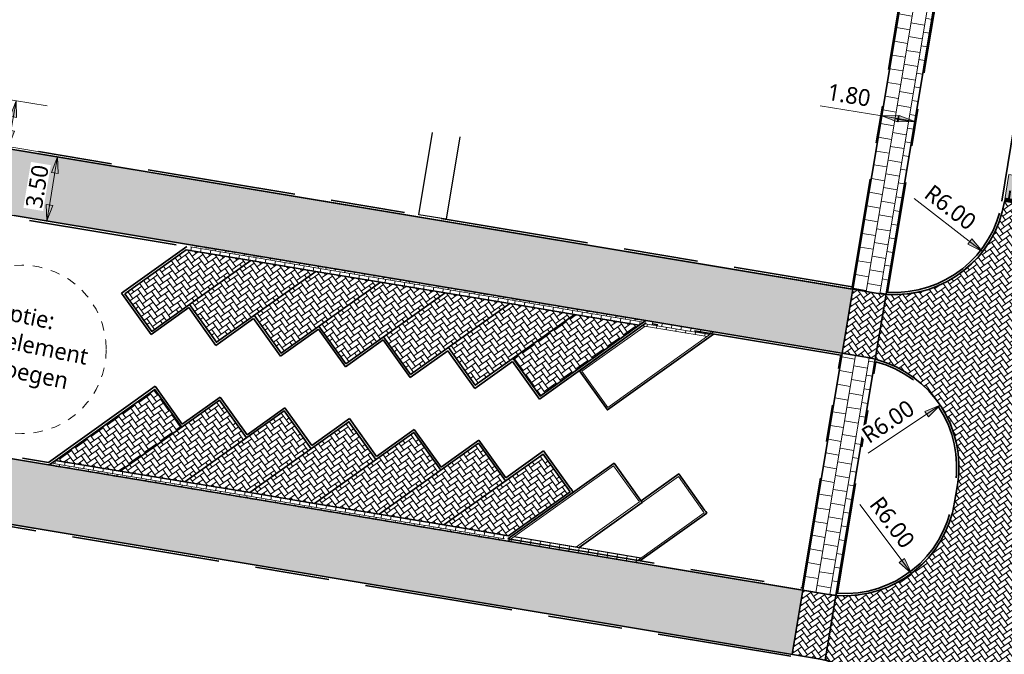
# Model space of a CAD drawing. Header units: metres. Extents: x 253823 to 255319, y 593130 to 593771.
# Tile 12 of 37: x 254118 to 254171, y 593205 to 593239. Entities that reach past the tile are written whole.
import ezdxf

# ---------------------------------------------------------------- set-up
doc = ezdxf.new("R2010")
doc.units = ezdxf.units.M
for name, pattern in [('DASHED2', [0.375, 0.25, -0.125]), ('JIS_02_1.0', [2, 1, -1]), ('VH-OPSLUITBAND_100X200', [16, 8, -2, 4, -2]), ('VH-OPSLUITBAND_60X200', [12, 6, -2, 2, -2]), ('VH-TROTTOIRBAND_130-150', [15, 5, -2, 2, -2, 2, -2])]:
    doc.linetypes.add(name, pattern=pattern)
for name, color, linetype, lineweight, true_color in [('00_parkeren_reserveren-V', 7, 'Continuous', 13, 0x84ac84), ('N-WE-VH-VERHARDING_BETONSTRAATSTEEN-DREMPEL-ANTRACIET-A', 7, 'Continuous', 18, 0x333f48), ('N-WE-VH-VERHARDING_BETONSTRAATSTEEN-DREMPEL-WIT-G', 7, 'Continuous', 35, 0xffffff)]:
    doc.layers.add(name, color=color, linetype=linetype, lineweight=lineweight, true_color=true_color)
for name, color, linetype, lineweight in [('00_verharding rijbaan overig-V', 2, 'Continuous', 35), ('00_voetpad-L', 40, 'Continuous', 25), ('00_wadi-hoeveelheid-T', 7, 'Continuous', 9), ('HKB_spelen', 7, 'JIS_02_1.0', 13), ('N-WE-VH-KANTOPSLUITING_OPSLUITBAND_120X250-G', 20, 'VH-OPSLUITBAND_100X200', 35), ('N-WE-VH-KANTOPSLUITING_OPSLUITBAND_60X200-G', 150, 'VH-OPSLUITBAND_60X200', 35), ('N-WE-VH-KANTOPSLUITING_TROTTOIRBAND_130 150-G', 210, 'VH-TROTTOIRBAND_130-150', 35), ('N-WE-VH-KANTVERHARDING-G', 2, 'Continuous', 35), ('N-WE-VH-VERHARDING_BETONSTRAATSTEEN-KLEUR NTB-A', 252, 'Continuous', 18), ('N-WE-VH-VERHARDING_BETONSTRAATSTEEN-MOLGOOT-KLEUR NTB-A', 252, 'Continuous', 18), ('N-WE-VH-VERHARDING_BETONSTRAATSTEEN-PVAK-KLEUR NTB-A', 252, 'Continuous', 18), ('N-WE-VH-VERHARDING_TEGEL-45MM DIK-A', 252, 'Continuous', 18), ('N-WE-VW-SCHEIDINGSLIJN_PARKEERVAK-G', 7, 'DASHED2', 35), ('N01-WE-GR-GRAS-G', 60, 'Continuous', 35), ('X-XX-AL-M', 7, 'Continuous', 18), ('X-XX-AL-ZONE_LEIDINGSTROOK-NUTS_VOORSTEL-M', 7, 'Continuous', 18)]:
    doc.layers.add(name, color=color, linetype=linetype, lineweight=lineweight)
doc.layers.add('HULPLIJN ARCERING', color=6, linetype='Continuous', plot=False)
doc.styles.add('Roelofs', font='segoeui.ttf', dxfattribs={"height": 1.8})
doc.dimstyles.new('Roelofs Standaard', dxfattribs={"dimtxt": 1.8, "dimasz": 1, "dimexe": 2, "dimexo": 2, "dimgap": 0.7, "dimtad": 1, "dimlfac": -1, "dimzin": 0, "dimdsep": 46, "dimtxsty": 'Roelofs', "dimblk": 'Pijl', "dimcen": 0, "dimdle": 2, "dimclrd": 256, "dimclre": 253, "dimclrt": 256, "dimazin": 0, "dimtfac": 1, "dimtofl": 0, "dimtmove": 0, "dimatfit": 3, "dimldrblk": 'Pijl', "dimfxl": 1, "dimtolj": 1, "dimtzin": 0, "dimlwd": 18, "dimlwe": 18, "dimarcsym": 0})
pattern_1 = [(215.55, (0, 0), (-0.06095125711, -0.36619317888), [0.7875, -0.2625]), (125.55, (0.30524, -0.42714), (-0.06095125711, -0.36619317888), [0.7875, -0.2625])]
pattern_2 = [(170.55022, (253985.46135, 593404.42377), (-0.80139105, -0.24677395), [0.75, -0.75]), (260.55022, (253985.46135, 593404.4238), (0.7398224, -0.1231373), [])]
pattern_3 = [(90, (2.4935, 0.076), (-0.2625, 0.2625), [0.2625, -0.2625]), (180, (2.4935, 0.076), (-3e-17, -0.2625), [])]
pattern_4 = [(215.5502, (254157.07808, 593225.06716), (-0.06095, -0.3661934), [0.7875, -0.2625]), (125.5502, (254157.38332, 593224.64002), (-0.06095, -0.3661934), [0.7875, -0.2625])]
pattern_5 = [(260.5502, (254157.07808, 593225.06716), (0.21584, -0.302036), [0.2625, -0.2625]), (350.5502, (254157.07808, 593225.06716), (0.043098, 0.258938), [])]
pattern_6 = [(35.5494, (254114.58604, 593212.29694), (0.060955, 0.3661926), [0.7875, -0.2625]), (305.5494, (254114.2808, 593212.72408), (0.060955, 0.3661926), [0.7875, -0.2625])]
pattern_7 = [(80.5494, (254114.58604, 593212.29694), (-0.2158356, 0.302039), [0.2625, -0.2625]), (170.5494, (254114.58604, 593212.29694), (-0.0431017, -0.258937), [])]

# ---------------------------------------------------------------- blocks, each defined once
blk = doc.blocks.new('Drempelconstructie BSS KF - 1.47 x 5.50 m')
at = {"layer": 'N-WE-VH-VERHARDING_BETONSTRAATSTEEN-DREMPEL-ANTRACIET-A'}
h = blk.add_hatch(color=256, dxfattribs=at)
h.dxf.hatch_style = 1
h.paths.add_polyline_path([(0, 0), (5.5, 0), (5.5, -1.47), (0, -1.47)])
blk.add_lwpolyline([(0, 0), (5.5, 0), (5.5, -1.47), (0, -1.47)], close=True, dxfattribs=at)
at = {"layer": 'N-WE-VH-VERHARDING_BETONSTRAATSTEEN-DREMPEL-WIT-G', "flags": 128}
for points, const_width in [([(0, -0.105), (5.5, -0.105)], 0.212), ([(0.214, -0.21), (0.214, -0.63)], 0.106), ([(0.531, -0.21), (0.531, -1.26)], 0.106), ([(0.848, -0.21), (0.848, -0.63)], 0.106), ([(1.165, -0.21), (1.165, -1.26)], 0.106), ([(1.482, -0.21), (1.482, -0.63)], 0.106), ([(1.799, -0.21), (1.799, -1.26)], 0.106), ([(2.116, -0.21), (2.116, -0.63)], 0.106), ([(2.433, -0.21), (2.433, -1.26)], 0.106), ([(2.75, -0.21), (2.75, -0.63)], 0.106), ([(3.067, -0.21), (3.067, -1.26)], 0.106), ([(3.384, -0.21), (3.384, -0.63)], 0.106), ([(3.701, -0.21), (3.701, -1.26)], 0.106), ([(4.018, -0.21), (4.018, -0.63)], 0.106), ([(4.335, -0.21), (4.335, -1.26)], 0.106), ([(4.652, -0.21), (4.652, -0.63)], 0.106), ([(4.969, -0.21), (4.969, -1.26)], 0.106), ([(5.286, -0.21), (5.286, -0.63)], 0.106)]:
    blk.add_lwpolyline(points, dxfattribs=dict(at, const_width=const_width))
blk = doc.blocks.new('Pijl')
h = blk.add_hatch(color=256)
h.paths.add_polyline_path([(0, 0), (-1.75, 0.352), (-1.75, 0)])
h.paths.add_polyline_path([(-1.75, 0), (-1.75, -0.352), (0, 0)])
for p, q in [((-1.902, 0), (0, 0)), ((0, 0), (-1.75, 0.352)), ((-1.75, 0.352), (-1.75, -0.352)), ((0, 0), (-1.75, -0.352))]:
    blk.add_line(p, q)
blk = doc.blocks.new('*D85')
at = {"layer": 'Defpoints', "color": 0, "transparency": 16777216}
for p in [(254120.209, 593231.399), (254120.209, 593231.399), (254119.635, 593227.945)]:
    blk.add_point(p, dxfattribs=at)
at = {"layer": 'X-XX-AL-M', "lineweight": 18, "transparency": 16777216}
blk.add_line((254119.717, 593228.438), (254120.127, 593230.905), dxfattribs=at)
at = {"layer": 'X-XX-AL-M', "color": 253, "lineweight": 18, "transparency": 16777216}
for p, q in [((254121.195, 593231.235), (254121.195, 593231.235)), ((254120.621, 593227.781), (254120.621, 593227.781))]:
    blk.add_line(p, q, dxfattribs=at)
at = {"layer": 'X-XX-AL-M', "lineweight": 18, "transparency": 16777216, "xscale": 0.5, "yscale": 0.5, "zscale": 0.5}
for p, rotation in [((254120.209, 593231.399), 80.56157843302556), ((254119.635, 593227.945), 260.5615784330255)]:
    blk.add_blockref('Pijl', p, dxfattribs=dict(at, rotation=rotation))
at = {"layer": 'X-XX-AL-M', "transparency": 16777216, "insert": (254119.117, 593229.806), "char_height": 0.9, "attachment_point": 5, "rotation": 80.5616, "style": 'Roelofs', "bg_fill": 3, "box_fill_scale": 1.1, "bg_fill_color": 256, "bg_fill_true_color": 13158600, "bg_fill_transparency": 0}
blk.add_mtext('\\A1;3.50', dxfattribs=at)
blk = doc.blocks.new('*D86')
at = {"layer": 'Defpoints', "color": 0, "transparency": 16777216}
for p in [(254120.639, 593233.983), (254120.228, 593231.517)]:
    blk.add_point(p, dxfattribs=at)
at = {"layer": 'X-XX-AL-M', "color": 253, "lineweight": 18, "transparency": 16777216}
for p, q in [((254119.652, 593234.147), (254116.991, 593234.59)), ((254119.242, 593231.681), (254116.58, 593232.124))]:
    blk.add_line(p, q, dxfattribs=at)
at = {"layer": 'X-XX-AL-M', "lineweight": 18, "transparency": 16777216}
blk.add_line((254117.649, 593232.453), (254117.895, 593233.933), dxfattribs=at)
at = {"layer": 'X-XX-AL-M', "lineweight": 18, "transparency": 16777216, "xscale": 0.5, "yscale": 0.5, "zscale": 0.5}
for p, rotation in [((254117.977, 593234.426), 80.54849436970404), ((254117.567, 593231.96), 260.548494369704)]:
    blk.add_blockref('Pijl', p, dxfattribs=dict(at, rotation=rotation))
at = {"layer": 'X-XX-AL-M', "transparency": 16777216, "insert": (254116.967, 593233.327), "char_height": 0.9, "attachment_point": 5, "rotation": 80.5485, "style": 'Roelofs', "bg_fill": 3, "box_fill_scale": 1.1, "bg_fill_color": 256, "bg_fill_true_color": 13158600, "bg_fill_transparency": 0}
blk.add_mtext('\\A1;2.50', dxfattribs=at)
at = {"layer": 'Defpoints', "color": 0, "transparency": 16777216}
blk.add_point((254117.977, 593234.426), dxfattribs=at)
blk = doc.blocks.new('_Parkeervak groen 45graden met overstek')
at = {"layer": 'N-WE-VH-VERHARDING_BETONSTRAATSTEEN-MOLGOOT-KLEUR NTB-A'}
h = blk.add_hatch(dxfattribs=at)
h.set_pattern_fill('AVH-BSS_KEIFORMAAT_HALFST-SO', color=256, scale=5, angle=90, pattern_type=2)
h.set_pattern_definition(pattern_3)
h.paths.add_polyline_path([(0.3, 0.3), (3.765, 0.3), (3.465, 0), (0, 0)])
h = blk.add_hatch(dxfattribs=at)
h.set_pattern_fill('AVH-BSS_KEIFORMAAT_HALFST-SO', color=256, scale=5, angle=90, pattern_type=2)
h.set_pattern_definition(pattern_3)
h.paths.add_polyline_path([(3.765, 0.3), (7.23, 0.3), (6.93, 0), (3.465, 0)])
at = {"layer": '00_parkeren_reserveren-V', "color": 87, "true_color": 0x488448}
for points in [[(0, 0), (4.95, 4.95), (6.647, 3.253)], [(6.788, 3.253), (8.486, 4.95), (10.183, 3.253)], [(6.647, 3.253), (3.694, 0.3)], [(10.183, 3.253), (6.93, 0)], [(0.3, 0.3), (3.765, 0.3)], [(3.765, 0.3), (7.23, 0.3)], [(0, 0), (3.465, 0)], [(3.465, 0), (6.93, 0)]]:
    blk.add_lwpolyline(points, dxfattribs=at)
at = {"layer": 'N01-WE-GR-GRAS-G', "color": 87, "true_color": 0x488448}
for points in [[(-0.021, 0.12), (4.95, 5.091), (6.788, 3.253)], [(6.718, 3.324), (8.486, 5.091), (10.183, 3.394), (10.253, 3.324)], [(6.718, 3.324), (6.788, 3.253), (3.836, 0.3)], [(10.253, 3.324), (10.324, 3.253), (7.191, 0.12)]]:
    blk.add_lwpolyline(points, dxfattribs=at)
blk = doc.blocks.new('*D201')
at = {"layer": 'Defpoints', "color": 0, "transparency": 16777216}
for p in [(254164.747, 593234.312), (254166.523, 593234.017), (254166.406, 593233.313)]:
    blk.add_point(p, dxfattribs=at)
at = {"layer": 'X-XX-AL-ZONE_LEIDINGSTROOK-NUTS_VOORSTEL-M', "lineweight": 18, "transparency": 16777216}
for p, q in [((254164.63, 593233.609), (254161.314, 593234.161)), ((254165.913, 593233.396), (254165.124, 593233.527))]:
    blk.add_line(p, q, dxfattribs=at)
at = {"layer": 'X-XX-AL-ZONE_LEIDINGSTROOK-NUTS_VOORSTEL-M', "color": 253, "lineweight": 18, "transparency": 16777216}
for p, q in [((254164.583, 593233.326), (254164.466, 593232.623)), ((254166.359, 593233.031), (254166.242, 593232.327))]:
    blk.add_line(p, q, dxfattribs=at)
at = {"layer": 'X-XX-AL-ZONE_LEIDINGSTROOK-NUTS_VOORSTEL-M', "lineweight": 18, "transparency": 16777216, "xscale": 0.5, "yscale": 0.5, "zscale": 0.5}
for p, rotation in [((254164.63, 593233.609), 170.5502229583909), ((254166.406, 593233.313), 350.5502229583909)]:
    blk.add_blockref('Pijl', p, dxfattribs=dict(at, rotation=rotation))
at = {"layer": 'X-XX-AL-ZONE_LEIDINGSTROOK-NUTS_VOORSTEL-M', "transparency": 16777216, "insert": (254162.86, 593234.733), "char_height": 0.9, "attachment_point": 5, "rotation": 350.5502, "style": 'Roelofs', "bg_fill": 3, "box_fill_scale": 1.1, "bg_fill_color": 256, "bg_fill_true_color": 13158600, "bg_fill_transparency": 0}
blk.add_mtext('\\A1;1.80', dxfattribs=at)
blk = doc.blocks.new('*D202')
at = {"layer": 'Defpoints', "color": 0, "transparency": 16777216}
for p in [(254165.316, 593229.972), (254170.062, 593226.301)]:
    blk.add_point(p, dxfattribs=at)
at = {"layer": 'X-XX-AL-M', "lineweight": 18, "transparency": 16777216}
blk.add_line((254166.379, 593229.149), (254169.666, 593226.607), dxfattribs=at)
at = {"layer": 'X-XX-AL-M', "transparency": 16777216, "insert": (254168.324, 593228.676), "char_height": 0.9, "attachment_point": 5, "rotation": 322.2767, "style": 'Roelofs', "bg_fill": 3, "box_fill_scale": 1.1, "bg_fill_color": 256, "bg_fill_true_color": 13158600, "bg_fill_transparency": 0}
blk.add_mtext('\\A1;R6.00', dxfattribs=at)
at = {"layer": 'X-XX-AL-M', "lineweight": 18, "transparency": 16777216, "xscale": 0.5, "yscale": 0.5, "zscale": 0.5, "rotation": 322.2766690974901}
blk.add_blockref('Pijl', (254170.062, 593226.301), dxfattribs=at)
blk = doc.blocks.new('*D203')
at = {"layer": 'Defpoints', "color": 0, "transparency": 16777216}
for p in [(254167.767, 593218.02), (254162.782, 593214.681)]:
    blk.add_point(p, dxfattribs=at)
at = {"layer": 'X-XX-AL-M', "lineweight": 18, "transparency": 16777216}
blk.add_line((254163.899, 593215.429), (254167.351, 593217.742), dxfattribs=at)
at = {"layer": 'X-XX-AL-M', "transparency": 16777216, "insert": (254164.963, 593217.124), "char_height": 0.9, "attachment_point": 5, "rotation": 33.8201, "style": 'Roelofs', "bg_fill": 3, "box_fill_scale": 1.1, "bg_fill_color": 256, "bg_fill_true_color": 13158600, "bg_fill_transparency": 0}
blk.add_mtext('\\A1;R6.00', dxfattribs=at)
at = {"layer": 'X-XX-AL-M', "lineweight": 18, "transparency": 16777216, "xscale": 0.5, "yscale": 0.5, "zscale": 0.5, "rotation": 33.82005272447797}
blk.add_blockref('Pijl', (254167.767, 593218.02), dxfattribs=at)
blk = doc.blocks.new('*D204')
at = {"layer": 'Defpoints', "color": 0, "transparency": 16777216}
for p in [(254162.629, 593213.736), (254166.233, 593208.939)]:
    blk.add_point(p, dxfattribs=at)
at = {"layer": 'X-XX-AL-M', "lineweight": 18, "transparency": 16777216}
blk.add_line((254163.436, 593212.661), (254165.932, 593209.338), dxfattribs=at)
at = {"layer": 'X-XX-AL-M', "transparency": 16777216, "insert": (254165.186, 593211.689), "char_height": 0.9, "attachment_point": 5, "rotation": 306.9151, "style": 'Roelofs', "bg_fill": 3, "box_fill_scale": 1.1, "bg_fill_color": 256, "bg_fill_true_color": 13158600, "bg_fill_transparency": 0}
blk.add_mtext('\\A1;R6.00', dxfattribs=at)
at = {"layer": 'X-XX-AL-M', "lineweight": 18, "transparency": 16777216, "xscale": 0.5, "yscale": 0.5, "zscale": 0.5, "rotation": 306.91514383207}
blk.add_blockref('Pijl', (254166.233, 593208.939), dxfattribs=at)
blk = doc.blocks.new('A$C2506eeb8')
at = {"layer": '00_wadi-hoeveelheid-T', "insert": (254118.166, 593221.219), "char_height": 0.9, "width": 8.71612, "attachment_point": 5, "rotation": 348.4694, "style": 'Roelofs', "bg_fill": 3, "box_fill_scale": 1.1, "bg_fill_color": 256, "bg_fill_transparency": 0}
blk.add_mtext('\\pxqc;optie: \\Pspeelelement\\Ptoevoegen', dxfattribs=at)
at = {"layer": 'HKB_spelen', "ltscale": 0.5}
blk.add_circle((254118.291, 593221.019), 4.543, dxfattribs=at)

msp = doc.modelspace()

# ---------------------------------------------------------------- hatches: boundary and pattern name
at = {"layer": 'N-WE-VH-VERHARDING_BETONSTRAATSTEEN-KLEUR NTB-A'}
h = msp.add_hatch(dxfattribs=at)
h.set_pattern_fill('AVH-BSS_KEIFORMAAT_KEPER-SO', color=256, scale=5, angle=215.55, pattern_type=2)
h.set_pattern_definition(pattern_1)
edge = h.paths.add_edge_path()
edge.add_line((254081.293, 593237.877), (254080.638, 593233.723))
edge.add_arc((254082.454, 593229.065), 5, 80.5499, 111.2948, ccw=False)
edge.add_line((254083.275, 593233.997), (254117.874, 593228.238))
edge.add_line((254117.874, 593228.238), (254152.241, 593222.518))
edge.add_line((254152.241, 593222.518), (254162.5, 593220.81))
edge.add_line((254162.5, 593220.81), (254163.075, 593224.263))
edge.add_line((254163.075, 593224.263), (254081.293, 593237.877))
h = msp.add_hatch(dxfattribs=at)
h.set_pattern_fill('AVH-BSS_KEIFORMAAT_KEPER-SO', color=256, scale=5, angle=215.55, pattern_type=2)
h.set_pattern_definition(pattern_1)
edge = h.paths.add_edge_path()
edge.add_line((254171.462, 593196.565), (254176.663, 593228.103))
edge.add_line((254176.663, 593228.103), (254171.236, 593228.997))
edge.add_arc((254165.316, 593229.972), 6, 265.5853, 350.6452, ccw=False)
edge.add_line((254164.854, 593223.99), (254164.276, 593220.492))
edge.add_arc((254162.782, 593214.681), 6, -9.1979, 75.5842, ccw=False)
edge.add_line((254168.705, 593213.722), (254168.552, 593212.777))
edge.add_arc((254162.629, 593213.736), 6, 265.4414, 350.8021, ccw=False)
edge.add_line((254162.152, 593207.755), (254161.57, 593204.262))
edge.add_arc((254160.107, 593198.435), 6.008, -9.3174, 75.8973, ccw=False)
edge.add_line((254166.035, 593197.462), (254171.462, 593196.565))
h = msp.add_hatch(dxfattribs=at)
h.set_pattern_fill('AVH-BSS_KEIFORMAAT_KEPER-SO', color=256, scale=5, angle=215.55, pattern_type=2)
h.set_pattern_definition(pattern_1)
edge = h.paths.add_edge_path()
edge.add_arc((254165.316, 593229.972), 6, 260.5485, 265.5853, ccw=False)
edge.add_line((254164.331, 593224.054), (254163.075, 593224.263))
edge.add_line((254163.075, 593224.263), (254162.5, 593220.81))
edge.add_line((254162.5, 593220.81), (254163.767, 593220.599))
edge.add_arc((254162.767, 593214.612), 6.071, 75.6131, 80.521, ccw=False)
edge.add_line((254164.276, 593220.492), (254164.854, 593223.99))
h = msp.add_hatch(dxfattribs=at)
h.set_pattern_fill('AVH-BSS_KEIFORMAAT_KEPER-SO', color=256, scale=5, angle=215.55, pattern_type=2)
h.set_pattern_definition(pattern_1)
edge = h.paths.add_edge_path()
edge.add_arc((254081.968, 593226.151), 5, 231.152, 260.5474, ccw=False)
edge.add_line((254078.832, 593222.257), (254078.187, 593218.164))
edge.add_line((254078.187, 593218.164), (254159.797, 593204.576))
edge.add_line((254159.797, 593204.576), (254160.373, 593208.029))
edge.add_line((254160.373, 593208.029), (254144.366, 593210.694))
edge.add_line((254144.366, 593210.694), (254081.147, 593221.219))
h = msp.add_hatch(dxfattribs=at)
h.set_pattern_fill('AVH-BSS_KEIFORMAAT_KEPER-SO', color=256, scale=5, angle=215.55, pattern_type=2)
h.set_pattern_definition(pattern_1)
edge = h.paths.add_edge_path()
edge.add_arc((254162.629, 593213.736), 6, 260.5474, 265.4414, ccw=False)
edge.add_line((254161.643, 593207.817), (254160.373, 593208.029))
edge.add_line((254160.373, 593208.029), (254159.798, 593204.576))
edge.add_line((254159.798, 593204.576), (254161.101, 593204.359))
edge.add_arc((254160.241, 593199.046), 5.382, 75.7052, 80.8102, ccw=False)
edge.add_line((254161.57, 593204.262), (254162.152, 593207.755))
at = {"layer": 'N-WE-VH-VERHARDING_BETONSTRAATSTEEN-MOLGOOT-KLEUR NTB-A'}
h = msp.add_hatch(dxfattribs=at)
h.set_pattern_fill('AVH-BSS_KEIFORMAAT_HALFST-SO', color=256, scale=5, angle=260.5502, pattern_type=2)
h.set_pattern_definition([(260.5502, (254139.6403, 593227.96953), (0.21584, -0.302036), [0.2625, -0.2625]), (350.5502, (254139.6403, 593227.96953), (0.043098, 0.258938), [])])
h.paths.add_polyline_path([(254130.636, 593225.81), (254127.148, 593226.39), (254127.494, 593226.637), (254130.981, 593226.056)])
h = msp.add_hatch(dxfattribs=at)
h.set_pattern_fill('AVH-BSS_KEIFORMAAT_HALFST-SO', color=256, scale=5, angle=260.5502, pattern_type=2)
h.set_pattern_definition([(260.5502, (254143.12786, 593227.38906), (0.21584, -0.302036), [0.2625, -0.2625]), (350.5502, (254143.12786, 593227.38906), (0.043098, 0.258938), [])])
h.paths.add_polyline_path([(254134.123, 593225.229), (254130.636, 593225.81), (254130.981, 593226.056), (254134.469, 593225.476)])
h = msp.add_hatch(dxfattribs=at)
h.set_pattern_fill('AVH-BSS_KEIFORMAAT_HALFST-SO', color=256, scale=5, angle=260.5502, pattern_type=2)
h.set_pattern_definition([(260.5502, (254146.6154, 593226.80858), (0.21584, -0.302036), [0.2625, -0.2625]), (350.5502, (254146.6154, 593226.80858), (0.043098, 0.258938), [])])
h.paths.add_polyline_path([(254137.611, 593224.649), (254134.123, 593225.229), (254134.469, 593225.476), (254137.956, 593224.895)])
h = msp.add_hatch(dxfattribs=at)
h.set_pattern_fill('AVH-BSS_KEIFORMAAT_HALFST-SO', color=256, scale=5, angle=260.5502, pattern_type=2)
h.set_pattern_definition([(260.5502, (254150.10297, 593226.2281), (0.21584, -0.302036), [0.2625, -0.2625]), (350.5502, (254150.10297, 593226.2281), (0.043098, 0.258938), [])])
h.paths.add_polyline_path([(254141.099, 593224.068), (254137.611, 593224.649), (254137.956, 593224.895), (254141.444, 593224.315)])
h = msp.add_hatch(dxfattribs=at)
h.set_pattern_fill('AVH-BSS_KEIFORMAAT_HALFST-SO', color=256, scale=5, angle=260.5502, pattern_type=2)
h.set_pattern_definition([(260.5502, (254153.59052, 593225.64763), (0.21584, -0.302036), [0.2625, -0.2625]), (350.5502, (254153.59052, 593225.64763), (0.043098, 0.258938), [])])
h.paths.add_polyline_path([(254144.586, 593223.488), (254141.099, 593224.068), (254141.444, 593224.315), (254144.931, 593223.734)])
h = msp.add_hatch(dxfattribs=at)
h.set_pattern_fill('AVH-BSS_KEIFORMAAT_HALFST-SO', color=256, scale=5, angle=260.5502, pattern_type=2)
h.set_pattern_definition(pattern_5)
h.paths.add_polyline_path([(254148.074, 593222.907), (254144.586, 593223.488), (254144.931, 593223.734), (254148.419, 593223.154)])
h = msp.add_hatch(dxfattribs=at)
h.set_pattern_fill('AVH-BSS_KEIFORMAAT_HALFST-SO', color=256, scale=5, angle=260.5502, pattern_type=2)
h.set_pattern_definition(pattern_5)
h.paths.add_polyline_path([(254151.561, 593222.327), (254148.074, 593222.907), (254148.419, 593223.154), (254151.906, 593222.573)])
h = msp.add_hatch(dxfattribs=at)
h.set_pattern_fill('AVH-BSS_KEIFORMAAT_HALFST-SO', color=256, scale=5, angle=260.5499, pattern_type=2)
h.set_pattern_definition([(260.54985, (253902.80472, 593288.8752), (0.21583786, -0.30203728), [0.2625, -0.2625]), (350.54985, (253902.80472, 593288.8752), (0.0430997, 0.25893757), [])])
h.paths.add_polyline_path([(254155.216, 593221.718), (254151.728, 593222.299), (254152.074, 593222.546), (254155.561, 593221.965)])
h = msp.add_hatch(dxfattribs=at)
h.set_pattern_fill('AVH-BSS_KEIFORMAAT_HALFST-SO', color=256, scale=5, angle=80.5494, pattern_type=2)
h.set_pattern_definition(pattern_7)
h.paths.add_polyline_path([(254120.103, 593215.037), (254123.59, 593214.457), (254123.245, 593214.21), (254119.758, 593214.791)])
h = msp.add_hatch(dxfattribs=at)
h.set_pattern_fill('AVH-BSS_KEIFORMAAT_HALFST-SO', color=256, scale=5, angle=80.5494, pattern_type=2)
h.set_pattern_definition(pattern_7)
h.paths.add_polyline_path([(254123.59, 593214.457), (254127.078, 593213.876), (254126.733, 593213.63), (254123.245, 593214.21)])
h = msp.add_hatch(dxfattribs=at)
h.set_pattern_fill('AVH-BSS_KEIFORMAAT_HALFST-SO', color=256, scale=5, angle=80.5494, pattern_type=2)
h.set_pattern_definition([(80.5494, (254118.0736, 593211.7164), (-0.2158356, 0.302039), [0.2625, -0.2625]), (170.5494, (254118.0736, 593211.7164), (-0.0431017, -0.258937), [])])
h.paths.add_polyline_path([(254127.078, 593213.876), (254130.566, 593213.296), (254130.22, 593213.049), (254126.733, 593213.63)])
h = msp.add_hatch(dxfattribs=at)
h.set_pattern_fill('AVH-BSS_KEIFORMAAT_HALFST-SO', color=256, scale=5, angle=80.5494, pattern_type=2)
h.set_pattern_definition([(80.5494, (254121.56114, 593211.1359), (-0.2158356, 0.302039), [0.2625, -0.2625]), (170.5494, (254121.56114, 593211.1359), (-0.0431017, -0.258937), [])])
h.paths.add_polyline_path([(254130.566, 593213.296), (254134.053, 593212.715), (254133.708, 593212.468), (254130.22, 593213.049)])
h = msp.add_hatch(dxfattribs=at)
h.set_pattern_fill('AVH-BSS_KEIFORMAAT_HALFST-SO', color=256, scale=5, angle=80.5494, pattern_type=2)
h.set_pattern_definition([(80.5494, (254125.04868, 593210.55537), (-0.2158356, 0.302039), [0.2625, -0.2625]), (170.5494, (254125.04868, 593210.55537), (-0.0431017, -0.258937), [])])
h.paths.add_polyline_path([(254134.053, 593212.715), (254137.541, 593212.135), (254137.195, 593211.888), (254133.708, 593212.468)])
h = msp.add_hatch(dxfattribs=at)
h.set_pattern_fill('AVH-BSS_KEIFORMAAT_HALFST-SO', color=256, scale=5, angle=80.5494, pattern_type=2)
h.set_pattern_definition([(80.5494, (254128.53623, 593209.97484), (-0.2158356, 0.302039), [0.2625, -0.2625]), (170.5494, (254128.53623, 593209.97484), (-0.0431017, -0.258937), [])])
h.paths.add_polyline_path([(254137.541, 593212.135), (254141.028, 593211.554), (254140.683, 593211.307), (254137.195, 593211.888)])
h = msp.add_hatch(dxfattribs=at)
h.set_pattern_fill('AVH-BSS_KEIFORMAAT_HALFST-SO', color=256, scale=5, angle=80.5494, pattern_type=2)
h.set_pattern_definition([(80.5494, (254132.02378, 593209.39432), (-0.2158356, 0.302039), [0.2625, -0.2625]), (170.5494, (254132.02378, 593209.39432), (-0.0431017, -0.258937), [])])
h.paths.add_polyline_path([(254141.028, 593211.554), (254144.516, 593210.974), (254144.171, 593210.727), (254140.683, 593211.307)])
at = {"layer": 'N-WE-VH-VERHARDING_BETONSTRAATSTEEN-PVAK-KLEUR NTB-A'}
h = msp.add_hatch(dxfattribs=at)
h.set_pattern_fill('AVH-BSS_KEIFORMAAT_ELLEBOOG-SO', color=256, scale=5, angle=215.5502, pattern_type=2)
h.set_pattern_definition([(215.5502, (254139.6403, 593227.96953), (-0.06095, -0.3661934), [0.7875, -0.2625]), (125.5502, (254139.94554, 593227.5424), (-0.06095, -0.3661934), [0.7875, -0.2625])])
h.paths.add_polyline_path([(254130.636, 593225.81), (254125.286, 593221.986), (254123.832, 593224.02), (254127.148, 593226.39)])
h = msp.add_hatch(dxfattribs=at)
h.set_pattern_fill('AVH-BSS_KEIFORMAAT_ELLEBOOG-SO', color=256, scale=5, angle=215.5502, pattern_type=2)
h.set_pattern_definition([(215.5502, (254143.12786, 593227.38906), (-0.06095, -0.3661934), [0.7875, -0.2625]), (125.5502, (254143.4331, 593226.96191), (-0.06095, -0.3661934), [0.7875, -0.2625])])
h.paths.add_polyline_path([(254134.123, 593225.229), (254128.773, 593221.406), (254127.32, 593223.44), (254130.636, 593225.81)])
h = msp.add_hatch(dxfattribs=at)
h.set_pattern_fill('AVH-BSS_KEIFORMAAT_ELLEBOOG-SO', color=256, scale=5, angle=215.5502, pattern_type=2)
h.set_pattern_definition([(215.5502, (254146.6154, 593226.80858), (-0.06095, -0.3661934), [0.7875, -0.2625]), (125.5502, (254146.92066, 593226.38144), (-0.06095, -0.3661934), [0.7875, -0.2625])])
h.paths.add_polyline_path([(254137.611, 593224.649), (254132.261, 593220.825), (254130.807, 593222.859), (254134.123, 593225.229)])
h = msp.add_hatch(dxfattribs=at)
h.set_pattern_fill('AVH-BSS_KEIFORMAAT_ELLEBOOG-SO', color=256, scale=5, angle=215.5502, pattern_type=2)
h.set_pattern_definition([(215.5502, (254150.10297, 593226.2281), (-0.06095, -0.3661934), [0.7875, -0.2625]), (125.5502, (254150.4082, 593225.80096), (-0.06095, -0.3661934), [0.7875, -0.2625])])
h.paths.add_polyline_path([(254141.099, 593224.068), (254135.748, 593220.245), (254134.295, 593222.279), (254137.611, 593224.649)])
h = msp.add_hatch(dxfattribs=at)
h.set_pattern_fill('AVH-BSS_KEIFORMAAT_ELLEBOOG-SO', color=256, scale=5, angle=215.5502, pattern_type=2)
h.set_pattern_definition([(215.5502, (254153.59052, 593225.64763), (-0.06095, -0.3661934), [0.7875, -0.2625]), (125.5502, (254153.89577, 593225.2205), (-0.06095, -0.3661934), [0.7875, -0.2625])])
h.paths.add_polyline_path([(254144.586, 593223.488), (254139.236, 593219.664), (254137.782, 593221.698), (254141.099, 593224.068)])
h = msp.add_hatch(dxfattribs=at)
h.set_pattern_fill('AVH-BSS_KEIFORMAAT_ELLEBOOG-SO', color=256, scale=5, angle=215.5502, pattern_type=2)
h.set_pattern_definition(pattern_4)
h.paths.add_polyline_path([(254148.074, 593222.907), (254142.723, 593219.084), (254141.27, 593221.118), (254144.586, 593223.488)])
h = msp.add_hatch(dxfattribs=at)
h.set_pattern_fill('AVH-BSS_KEIFORMAAT_ELLEBOOG-SO', color=256, scale=5, angle=215.5502, pattern_type=2)
h.set_pattern_definition(pattern_4)
h.paths.add_polyline_path([(254151.561, 593222.327), (254146.211, 593218.503), (254144.757, 593220.537), (254148.074, 593222.907)])
h = msp.add_hatch(dxfattribs=at)
h.set_pattern_fill('AVH-BSS_KEIFORMAAT_ELLEBOOG-SO', color=256, scale=5, angle=35.5494, pattern_type=2)
h.set_pattern_definition(pattern_6)
h.paths.add_polyline_path([(254120.103, 593215.037), (254125.453, 593218.861), (254126.907, 593216.827), (254123.59, 593214.457)])
h = msp.add_hatch(dxfattribs=at)
h.set_pattern_fill('AVH-BSS_KEIFORMAAT_ELLEBOOG-SO', color=256, scale=5, angle=35.5494, pattern_type=2)
h.set_pattern_definition(pattern_6)
h.paths.add_polyline_path([(254123.59, 593214.457), (254128.941, 593218.28), (254130.394, 593216.246), (254127.078, 593213.876)])
h = msp.add_hatch(dxfattribs=at)
h.set_pattern_fill('AVH-BSS_KEIFORMAAT_ELLEBOOG-SO', color=256, scale=5, angle=35.5494, pattern_type=2)
h.set_pattern_definition([(35.5494, (254118.0736, 593211.7164), (0.060955, 0.3661926), [0.7875, -0.2625]), (305.5494, (254117.76835, 593212.14356), (0.060955, 0.3661926), [0.7875, -0.2625])])
h.paths.add_polyline_path([(254127.078, 593213.876), (254132.428, 593217.7), (254133.882, 593215.666), (254130.566, 593213.296)])
h = msp.add_hatch(dxfattribs=at)
h.set_pattern_fill('AVH-BSS_KEIFORMAAT_ELLEBOOG-SO', color=256, scale=5, angle=35.5494, pattern_type=2)
h.set_pattern_definition([(35.5494, (254121.56114, 593211.1359), (0.060955, 0.3661926), [0.7875, -0.2625]), (305.5494, (254121.2559, 593211.56304), (0.060955, 0.3661926), [0.7875, -0.2625])])
h.paths.add_polyline_path([(254130.566, 593213.296), (254135.916, 593217.119), (254137.369, 593215.085), (254134.053, 593212.715)])
h = msp.add_hatch(dxfattribs=at)
h.set_pattern_fill('AVH-BSS_KEIFORMAAT_ELLEBOOG-SO', color=256, scale=5, angle=35.5494, pattern_type=2)
h.set_pattern_definition([(35.5494, (254125.04868, 593210.55537), (0.060955, 0.3661926), [0.7875, -0.2625]), (305.5494, (254124.74345, 593210.9825), (0.060955, 0.3661926), [0.7875, -0.2625])])
h.paths.add_polyline_path([(254134.053, 593212.715), (254139.403, 593216.539), (254140.857, 593214.504), (254137.541, 593212.135)])
h = msp.add_hatch(dxfattribs=at)
h.set_pattern_fill('AVH-BSS_KEIFORMAAT_ELLEBOOG-SO', color=256, scale=5, angle=35.5494, pattern_type=2)
h.set_pattern_definition([(35.5494, (254128.53623, 593209.97484), (0.060955, 0.3661926), [0.7875, -0.2625]), (305.5494, (254128.231, 593210.402), (0.060955, 0.3661926), [0.7875, -0.2625])])
h.paths.add_polyline_path([(254137.541, 593212.135), (254142.891, 593215.958), (254144.345, 593213.924), (254141.028, 593211.554)])
h = msp.add_hatch(dxfattribs=at)
h.set_pattern_fill('AVH-BSS_KEIFORMAAT_ELLEBOOG-SO', color=256, scale=5, angle=35.5494, pattern_type=2)
h.set_pattern_definition([(35.5494, (254132.02378, 593209.39432), (0.060955, 0.3661926), [0.7875, -0.2625]), (305.5494, (254131.71854, 593209.82147), (0.060955, 0.3661926), [0.7875, -0.2625])])
h.paths.add_polyline_path([(254141.028, 593211.554), (254146.379, 593215.377), (254147.832, 593213.343), (254144.516, 593210.974)])
at = {"layer": 'N-WE-VH-VERHARDING_TEGEL-45MM DIK-A'}
h = msp.add_hatch(dxfattribs=at)
h.set_pattern_fill('AVH-TEGEL_300X300_HALFST-SO', color=149, scale=5, angle=170.5502, pattern_type=2)
h.set_pattern_definition(pattern_2)
edge = h.paths.add_edge_path()
edge.add_line((254171.152, 593261.83), (254169.376, 593262.123))
edge.add_line((254169.376, 593262.123), (254163.075, 593224.263))
edge.add_line((254163.075, 593224.263), (254164.331, 593224.054))
edge.add_arc((254165.316, 593229.972), 6, 260.5534, 265.5853)
edge.add_line((254164.854, 593223.99), (254171.152, 593261.83))
h = msp.add_hatch(dxfattribs=at)
h.set_pattern_fill('AVH-TEGEL_300X300_HALFST-SO', color=149, scale=5, angle=170.5502, pattern_type=2)
h.set_pattern_definition(pattern_2)
edge = h.paths.add_edge_path()
edge.add_arc((254162.767, 593214.612), 6.071, 75.6131, 80.521)
edge.add_line((254163.767, 593220.599), (254162.5, 593220.81))
edge.add_line((254162.5, 593220.81), (254160.373, 593208.029))
edge.add_line((254160.373, 593208.029), (254161.645, 593207.817))
edge.add_arc((254162.629, 593213.736), 6, 260.5676, 265.4414)
edge.add_line((254162.152, 593207.755), (254164.276, 593220.492))

# ---------------------------------------------------------------- linework, layer by layer
at = {"layer": '00_parkeren_reserveren-V', "color": 87, "true_color": 0x488448}
for points in [[(254148.47, 593219.847), (254151.868, 593222.276)], [(254155.216, 593221.718), (254151.728, 593222.299)], [(254155.561, 593221.965), (254152.074, 593222.546)], [(254155.561, 593221.965), (254149.866, 593217.895), (254148.47, 593219.847)]]:
    msp.add_lwpolyline(points, dxfattribs=at)
at = {"layer": '00_voetpad-L', "color": 1}
msp.add_lwpolyline([(254141.894, 593232.489), (254141.153, 593228.034), (254139.673, 593228.28), (254140.413, 593232.724)], dxfattribs=at)
at = {"layer": 'HULPLIJN ARCERING'}
for points in [[(254171.152, 593261.83), (254169.376, 593262.123), (254163.075, 593224.263), (254164.331, 593224.054, 0.021959), (254164.854, 593223.99)], [(254171.462, 593196.565), (254176.663, 593228.103), (254171.236, 593228.997, -0.38918), (254164.854, 593223.99), (254164.276, 593220.492, -0.387785), (254168.705, 593213.722), (254168.552, 593212.777, -0.390692), (254162.152, 593207.755), (254161.57, 593204.262, -0.389958), (254166.035, 593197.462)], [(254164.854, 593223.99, -0.021981), (254164.331, 593224.054), (254163.075, 593224.263), (254162.5, 593220.81), (254163.767, 593220.599, -0.021418), (254164.276, 593220.492)], [(254164.276, 593220.492, 0.021418), (254163.767, 593220.599), (254162.5, 593220.81), (254160.373, 593208.029), (254161.645, 593207.817, 0.021269), (254162.152, 593207.755)], [(254162.152, 593207.755, -0.021357), (254161.643, 593207.817), (254160.373, 593208.029), (254159.798, 593204.576), (254161.101, 593204.359, -0.022279), (254161.57, 593204.262)]]:
    msp.add_lwpolyline(points, format="xyb", close=True, dxfattribs=at)
at = {"layer": 'HULPLIJN ARCERING', "flags": 128}
for points in [[(254081.293, 593237.877), (254080.638, 593233.723, -0.134961), (254083.275, 593233.997), (254117.874, 593228.238), (254152.241, 593222.518), (254162.5, 593220.81), (254163.075, 593224.263)], [(254081.147, 593221.219, -0.12897), (254078.832, 593222.257), (254078.187, 593218.164), (254159.797, 593204.576), (254160.373, 593208.029), (254144.366, 593210.694)]]:
    msp.add_lwpolyline(points, format="xyb", close=True, dxfattribs=at)
at = {"layer": 'N-WE-VH-KANTOPSLUITING_OPSLUITBAND_120X250-G', "flags": 128}
for points in [[(254088.767, 593285.316), (254080.873, 593286.63, 0.414267), (254077.559, 593284.262), (254070.64, 593242.692, 0.414207), (254073.008, 593239.378), (254163.035, 593224.391)], [(254164.931, 593224.105, 0.385859), (254171.118, 593229.016, 0.385859)], [(254162.229, 593207.869, 0.387372), (254168.433, 593212.796), (254168.586, 593213.741, 0.384333), (254164.314, 593220.358, 0.384333)]]:
    msp.add_lwpolyline(points, format="xyb", dxfattribs=at)
for points in [[(254126.596, 593226.665), (254117.903, 593228.112)], [(254162.421, 593220.702), (254152.271, 593222.391)], [(254073.67, 593218.794), (254159.719, 593204.468)], [(254102.545, 593217.778), (254119.728, 593214.917)], [(254144.478, 593210.797), (254160.333, 593208.157)]]:
    msp.add_lwpolyline(points, dxfattribs=at)
at = {"layer": 'N-WE-VH-KANTOPSLUITING_OPSLUITBAND_120X250-G'}
for points in [[(254127.186, 593226.566), (254123.662, 593224.048), (254123.802, 593223.853)], [(254127.292, 593223.272), (254125.258, 593221.819), (254123.804, 593223.853)], [(254130.779, 593222.692), (254128.745, 593221.238), (254127.292, 593223.272)], [(254134.267, 593222.111), (254132.233, 593220.658), (254130.779, 593222.692)], [(254151.936, 593222.447), (254146.183, 593218.336), (254144.73, 593220.37)], [(254137.754, 593221.531), (254135.72, 593220.077), (254134.267, 593222.111)], [(254141.242, 593220.95), (254139.208, 593219.497), (254137.754, 593221.531)], [(254144.73, 593220.37), (254142.695, 593218.916), (254141.242, 593220.95)], [(254119.728, 593214.917), (254125.481, 593219.028), (254126.935, 593216.994)], [(254126.935, 593216.994), (254128.969, 593218.447), (254130.422, 593216.413)], [(254130.422, 593216.413), (254132.456, 593217.867), (254133.91, 593215.833)], [(254133.91, 593215.833), (254135.944, 593217.286), (254137.397, 593215.252)], [(254137.397, 593215.252), (254139.431, 593216.706), (254140.885, 593214.672)], [(254140.885, 593214.672), (254142.919, 593216.125), (254144.372, 593214.091)], [(254144.372, 593214.091), (254146.406, 593215.545), (254147.86, 593213.511)], [(254144.478, 593210.797), (254148.002, 593213.315), (254147.862, 593213.51)]]:
    msp.add_lwpolyline(points, dxfattribs=at)
at = {"layer": 'N-WE-VH-KANTOPSLUITING_OPSLUITBAND_60X200-G', "flags": 128}
for points in [[(254163.016, 593224.273), (254165.057, 593236.539), (254169.104, 593260.856), (254170.9, 593271.645)], [(254164.934, 593224.105), (254166.951, 593236.224), (254170.998, 593260.54), (254172.79, 593271.304)], [(254160.333, 593208.157), (254162.421, 593220.702)], [(254162.232, 593207.869), (254164.314, 593220.358)]]:
    msp.add_lwpolyline(points, dxfattribs=at)
at = {"layer": 'N-WE-VH-KANTOPSLUITING_TROTTOIRBAND_130 150-G', "flags": 128}
msp.add_lwpolyline([(254171.088, 593229.021), (254172.066, 593234.954), (254174.42, 593248.881), (254177.053, 593264.658)], dxfattribs=at)
at = {"layer": 'N-WE-VH-KANTVERHARDING-G'}
for points in [[(254088.786, 593285.435), (254080.893, 593286.748, 0.414267), (254077.441, 593284.282), (254070.521, 593242.711, 0.414207), (254072.988, 593239.26), (254164.331, 593224.054, 0.02487), (254164.923, 593223.985)], [(254164.923, 593223.985, 0.385859), (254171.236, 593228.997)], [(254164.339, 593220.475, 0.024406), (254163.767, 593220.599), (254152.241, 593222.518)], [(254162.221, 593207.75, 0.387372), (254168.552, 593212.777), (254168.705, 593213.722, 0.384642), (254164.339, 593220.475)], [(254144.366, 593210.694), (254161.643, 593207.817, 0.024242), (254162.221, 593207.75, 0.024242)]]:
    msp.add_lwpolyline(points, format="xyb", dxfattribs=at)
for points in [[(254163.075, 593224.263), (254165.116, 593236.529), (254169.164, 593260.846), (254170.979, 593271.753)], [(254164.854, 593223.99), (254166.892, 593236.234), (254170.939, 593260.55), (254172.755, 593271.458)], [(254152.241, 593222.518), (254117.874, 593228.238)], [(254127.146, 593226.39), (254123.83, 593224.021)], [(254130.636, 593225.81), (254127.148, 593226.39)], [(254123.832, 593224.02), (254125.286, 593221.986), (254130.636, 593225.81)], [(254134.123, 593225.229), (254130.636, 593225.81)], [(254127.32, 593223.44), (254128.773, 593221.406), (254134.123, 593225.229)], [(254137.611, 593224.649), (254134.123, 593225.229)], [(254130.807, 593222.859), (254132.261, 593220.825), (254137.611, 593224.649)], [(254141.099, 593224.068), (254137.611, 593224.649)], [(254134.295, 593222.279), (254135.748, 593220.245), (254141.099, 593224.068)], [(254144.586, 593223.488), (254141.099, 593224.068)], [(254137.782, 593221.698), (254139.236, 593219.664), (254144.586, 593223.488)], [(254148.074, 593222.907), (254144.586, 593223.488)], [(254141.27, 593221.118), (254142.723, 593219.084), (254148.074, 593222.907)], [(254151.561, 593222.327), (254148.074, 593222.907)], [(254144.757, 593220.537), (254146.211, 593218.503), (254151.561, 593222.327), (254151.906, 593222.573)], [(254081.147, 593221.219), (254144.366, 593210.694)], [(254160.373, 593208.029), (254162.5, 593220.81)], [(254162.148, 593207.733), (254164.276, 593220.492)], [(254126.907, 593216.827), (254125.453, 593218.861), (254120.103, 593215.037), (254119.758, 593214.791)], [(254130.394, 593216.246), (254128.941, 593218.28), (254123.59, 593214.457)], [(254133.882, 593215.666), (254132.428, 593217.7), (254127.078, 593213.876)], [(254137.369, 593215.085), (254135.916, 593217.119), (254130.566, 593213.296)], [(254140.857, 593214.504), (254139.403, 593216.539), (254134.053, 593212.715)], [(254144.345, 593213.924), (254142.891, 593215.958), (254137.541, 593212.135)], [(254147.832, 593213.343), (254146.379, 593215.377), (254141.028, 593211.554)], [(254120.103, 593215.037), (254123.59, 593214.457)], [(254123.59, 593214.457), (254127.078, 593213.876)], [(254127.078, 593213.876), (254130.566, 593213.296)], [(254130.566, 593213.296), (254134.053, 593212.715)], [(254144.518, 593210.973), (254147.834, 593213.343)], [(254134.053, 593212.715), (254137.541, 593212.135)], [(254137.541, 593212.135), (254141.028, 593211.554)], [(254141.028, 593211.554), (254144.516, 593210.974)]]:
    msp.add_lwpolyline(points, dxfattribs=at)
at = {"layer": 'N-WE-VW-SCHEIDINGSLIJN_PARKEERVAK-G'}
for points in [[(254130.981, 593226.056), (254127.494, 593226.637)], [(254134.469, 593225.476), (254130.981, 593226.056)], [(254137.956, 593224.895), (254134.469, 593225.476)], [(254141.444, 593224.315), (254137.956, 593224.895)], [(254144.931, 593223.734), (254141.444, 593224.315)], [(254148.419, 593223.154), (254144.931, 593223.734)], [(254151.906, 593222.573), (254148.419, 593223.154)], [(254119.758, 593214.791), (254123.245, 593214.21)], [(254123.245, 593214.21), (254126.733, 593213.63)], [(254126.733, 593213.63), (254130.22, 593213.049)], [(254130.22, 593213.049), (254133.708, 593212.468)], [(254133.708, 593212.468), (254137.195, 593211.888)], [(254137.195, 593211.888), (254140.683, 593211.307)], [(254140.683, 593211.307), (254144.171, 593210.727)]]:
    msp.add_lwpolyline(points, dxfattribs=at)
at = {"layer": 'N01-WE-GR-GRAS-G', "color": 87, "true_color": 0x488448}
for points in [[(254148.389, 593219.789), (254148.331, 593219.871), (254151.936, 593222.447)], [(254155.563, 593221.843), (254149.843, 593217.755), (254148.331, 593219.871)]]:
    msp.add_lwpolyline(points, dxfattribs=at)

# ---------------------------------------------------------------- block references
for name, p, rotation in [('Drempelconstructie BSS KF - 1.47 x 5.50 m', (254176.663, 593228.103), 170.645158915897), ('_Parkeervak groen 45graden met overstek', (254144.48, 593210.675), 350.5474297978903)]:
    msp.add_blockref(name, p, dxfattribs=dict(rotation=rotation))

# ---------------------------------------------------------------- next in the draw order: dimensions: what is measured, and where the dimension line sits
at = {"layer": 'X-XX-AL-M'}
dim = msp.add_linear_dim(base=(254120.209, 593231.399), p1=(254119.635, 593227.945), p2=(254120.209, 593231.399), angle=80.5616, dimstyle='Roelofs Standaard', override={"dimtfill": 1}, dxfattribs=at)
dim.commit()
dim.dimension.update_dxf_attribs({"geometry": '*D85', "text_midpoint": (254119.922, 593229.672), "dimtype": 161})
for center, mpoint, picture, middle in [((254165.316, 593229.972), (254170.062, 593226.301), '*D202', (254167.825, 593228.031)), ((254162.782, 593214.681), (254167.767, 593218.02), '*D203', (254165.417, 593216.446)), ((254162.629, 593213.736), (254166.233, 593208.939), '*D204', (254164.534, 593211.199))]:
    dim = msp.add_radius_dim(center=center, mpoint=mpoint, dimstyle='Roelofs Standaard', override={"dimtfill": 1}, dxfattribs=at)
    dim.commit()
    dim.dimension.update_dxf_attribs({"geometry": picture, "text_midpoint": middle, "dimtype": 164})
at = {"layer": 'X-XX-AL-ZONE_LEIDINGSTROOK-NUTS_VOORSTEL-M'}
dim = msp.add_linear_dim(base=(254166.406, 593233.313), p1=(254164.747, 593234.312), p2=(254166.523, 593234.017), angle=350.5502, dimstyle='Roelofs Standaard', override={"dimtfill": 1}, dxfattribs=at)
dim.commit()
dim.dimension.update_dxf_attribs({"geometry": '*D201', "text_midpoint": (254162.726, 593233.926), "dimtype": 161})

# ---------------------------------------------------------------- next in the draw order: linework, layer by layer
at = {"layer": 'N-WE-VH-KANTVERHARDING-G'}
msp.add_lwpolyline([(254073.631, 593218.922), (254161.101, 593204.359, -0.413884), (254166.035, 593197.462), (254165.481, 593194.111), (254164.364, 593187.302), (254163.985, 593185.08), (254163.371, 593181.38)], format="xyb", dxfattribs=at)

# ---------------------------------------------------------------- next in the draw order: dimensions: what is measured, and where the dimension line sits
at = {"layer": 'X-XX-AL-M'}
dim = msp.add_linear_dim(base=(254117.977, 593234.426), p1=(254120.228, 593231.517), p2=(254120.639, 593233.983), angle=80.5485, dimstyle='Roelofs Standaard', override={"dimtfill": 1}, dxfattribs=at)
dim.commit()
dim.dimension.update_dxf_attribs({"geometry": '*D86', "text_midpoint": (254117.772, 593233.193), "dimtype": 161})

# ---------------------------------------------------------------- next in the draw order: hatches: boundary and pattern name
at = {"layer": 'N-WE-VH-VERHARDING_TEGEL-45MM DIK-A'}
h = msp.add_hatch(dxfattribs=at)
h.set_pattern_fill('AVH-TEGEL_300X300_HALFST-SO', color=256, scale=5, angle=226.76, pattern_type=2)
h.set_pattern_definition([(226.76, (254809.81963, 593427.3387), (-0.24060794, -0.80326386), [0.75, -0.75]), (316.76, (254809.8196, 593427.3387), (0.5137919, 0.5463679), [])])
edge = h.paths.add_edge_path()
edge.add_arc((254170.719, 593437.003), 3, 205.7311, 246.6597, ccw=False)
edge.add_arc((254141.043, 593422.731), 29.929, 25.6787, 68.0232)
edge.add_line((254152.244, 593450.486), (254141.892, 593454.674))
edge.add_arc((254151.893, 593480.097), 27.319, 236.1835, 248.5242, ccw=False)
edge.add_arc((254503.355, 594021.324), 672.647, 236.505734, 236.967932, ccw=False)
edge.add_line((254132.152, 593460.376), (254131.875, 593458.405))
edge.add_line((254131.875, 593458.405), (254135.702, 593455.894))
edge.add_arc((254153.144, 593482.484), 31.8, 236.7368, 247.9708)
edge.add_arc((652243.257, 1577333.218), 1061369.637, 247.970537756, 247.971140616)
edge.add_arc((254141.016, 593422.701), 28.168, 22.1749, 67.9983, ccw=False)
edge.add_line((254167.101, 593433.332), (254168.907, 593432.557))
edge.add_arc((254187.379, 593475.612), 46.85, 246.7794, 253.7744)
edge.add_line((254174.288, 593430.628), (254174.76, 593433.997))
edge.add_line((254174.76, 593433.997), (254172.974, 593434.223))
edge.add_line((254172.974, 593434.223), (254172.801, 593432.986))
edge.add_arc((254187.379, 593475.612), 45.05, 246.6597, 251.1192, ccw=False)

# ---------------------------------------------------------------- next in the draw order: block references
at = {"layer": '00_verharding rijbaan overig-V'}
msp.add_blockref('A$C2506eeb8', (0, 0), dxfattribs=at)

doc.saveas('drawing.dxf')
